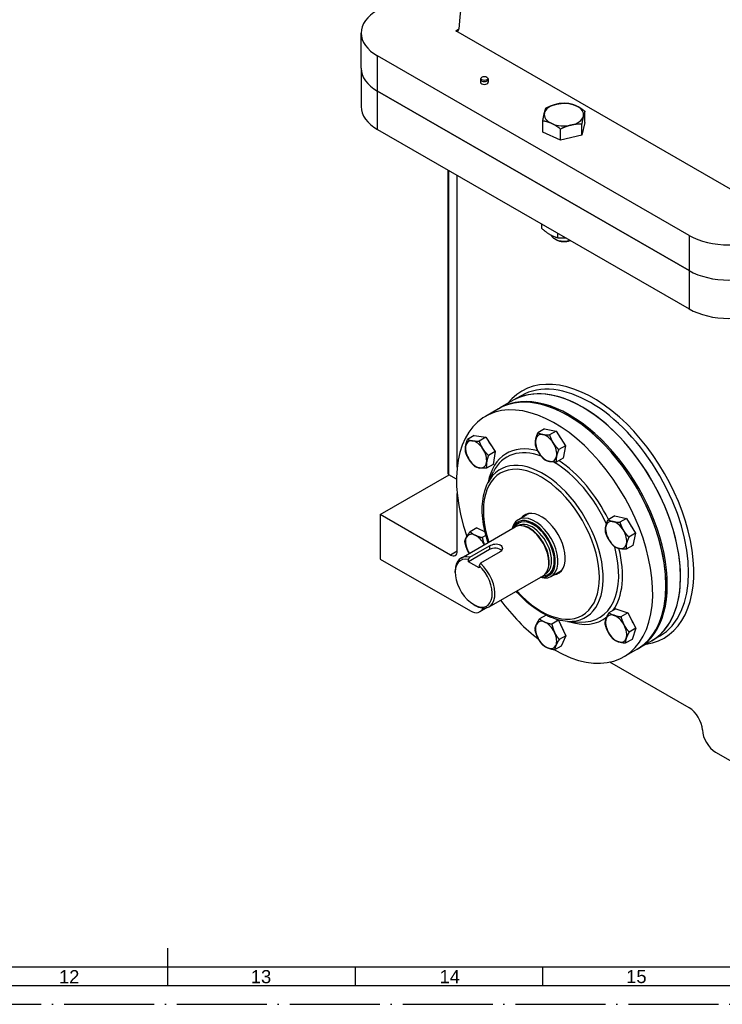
# Model space of a CAD drawing. Header units: millimetres. Extents: x -1 to 1188, y 0 to 841.
# Tile 25 of 32: x 559 to 746, y 0 to 263. Entities that reach past the tile are written whole.
import ezdxf
from ezdxf.enums import TextEntityAlignment as Align

# ---------------------------------------------------------------- set-up
doc = ezdxf.new("R2010")
doc.units = ezdxf.units.MM
doc.linetypes.add('DuongTam', pattern=[30, 24, -3, 0, -3])
for name, color, linetype in [('ChiaMien', 6, 'Continuous'), ('DauXen', 8, 'DuongTam'), ('Lien_Dam', 7, 'Continuous'), ('Lien_Manh', 5, 'Continuous')]:
    doc.layers.add(name, color=color, linetype=linetype)
doc.styles.add('VnArialH', font='VHARIAL.TTF', dxfattribs={"width": 0.8, "oblique": 15, "height": 5})

msp = doc.modelspace()

# ---------------------------------------------------------------- linework, layer by layer
at = {"layer": 'ChiaMien'}
for p, q in [((648, 10), (648, 5)), ((698, 10), (698, 5))]:
    msp.add_line(p, q, dxfattribs=at)
at = {"layer": 'DauXen'}
msp.add_line((-1.5, 0), (1187.5, 0), dxfattribs=at)
at = {"layer": 'Lien_Dam'}
for p, q in [((675.62915, 260.04872), (674.86028, 259.60596)), ((649.61977, 249.60059), (649.61977, 259.00239)), ((748.75294, 217.05401), (674.86028, 259.60596)), ((737.09821, 205.04895), (654.01316, 252.89445)), ((654.01316, 243.49266), (654.01316, 252.89445)), ((649.61977, 249.60059), (649.61977, 239.38126)), ((681.5688, 246.98816), (681.48592, 246.73981)), ((683.36709, 246.98816), (683.44997, 246.73981)), ((681.46795, 246.63112), (681.46795, 245.86672)), ((683.46795, 246.63112), (683.46795, 245.86672)), ((654.01316, 243.49266), (737.09821, 195.64716)), ((654.01316, 233.27332), (654.01316, 243.49266)), ((737.09821, 195.64716), (654.01316, 243.49266)), ((709.3121, 235.18927), (709.3121, 238.15785)), ((698.0502, 232.60303), (698.0502, 235.57162)), ((709.3121, 235.18927), (708.44131, 231.73449)), ((708.44131, 231.73449), (708.44131, 234.70308)), ((654.01316, 233.27332), (737.09821, 185.42782)), ((702.81036, 230.44138), (698.0502, 232.60303)), ((702.81036, 230.44138), (702.81036, 233.40996)), ((708.44131, 231.73449), (702.81036, 230.44138)), ((672.73423, 222.49257), (672.73423, 141.60637)), ((673.02712, 141.19917), (673.02712, 222.32391)), ((675.22637, 143.19672), (675.22637, 221.05745)), ((697.82553, 206.8891), (697.82553, 208.04345)), ((702.11214, 204.42061), (702.11214, 205.57496)), ((737.09821, 205.04895), (737.09821, 195.64716)), ((701.63204, 203.86594), (701.19656, 204.11869)), ((737.09821, 195.64716), (737.09821, 185.42782)), ((690.17297, 161.06096), (686.63744, 159.02498)), ((692.29429, 162.28255), (690.17297, 161.06096)), ((686.28388, 158.82139), (682.74835, 156.78541)), ((686.28388, 158.82139), (686.63744, 159.02498)), ((698.55168, 153.44363), (696.75369, 152.40824)), ((698.55168, 153.44363), (701.64763, 152.86329)), ((701.64763, 152.86329), (699.84965, 151.8279)), ((701.64763, 152.86329), (704.09633, 148.95449)), ((679.79498, 151.66935), (677.997, 150.63396)), ((679.79498, 151.66935), (682.84975, 151.24614)), ((682.84975, 151.24614), (681.05176, 150.21075)), ((682.84975, 151.24614), (685.37778, 147.39961)), ((685.37778, 147.39961), (683.5798, 146.36422)), ((685.37778, 147.39961), (684.85105, 143.97628)), ((704.09633, 148.95449), (702.29835, 147.9191)), ((704.09633, 148.95449), (703.44907, 145.62603)), ((703.44907, 145.62603), (701.65109, 144.59064)), ((684.85105, 143.97628), (683.05306, 142.94089)), ((683.39685, 139.04113), (684.89637, 142.00594)), ((654.72027, 130.60173), (673.07507, 141.17156)), ((675.05046, 140.03401), (673.02712, 141.19917)), ((675.22637, 120.83692), (675.22637, 136.17581)), ((673.4586, 119.81104), (654.72027, 130.60173)), ((654.72027, 130.60173), (654.72027, 118.7473)), ((691.54271, 129.25046), (693.84081, 130.57384)), ((717.28098, 130.25699), (715.483, 129.2216)), ((717.28098, 130.25699), (720.40073, 129.57772)), ((720.40073, 129.57772), (718.60275, 128.54232)), ((720.40073, 129.57772), (722.79748, 125.63239)), ((676.2566, 119.00533), (690.6639, 127.30194)), ((680.45935, 127.06179), (678.66137, 126.0264)), ((680.45935, 127.06179), (682.6464, 126.01442)), ((691.52177, 127.65171), (691.40939, 127.58699)), ((694.46362, 126.90114), (694.42715, 126.92231)), ((682.89383, 125.03095), (681.91593, 124.46781)), ((722.79748, 125.63239), (720.9995, 124.597)), ((722.79748, 125.63239), (722.07449, 122.36633)), ((675.22635, 120.82903), (673.4586, 119.81104)), ((683.88843, 121.27959), (678.23157, 118.02203)), ((678.58513, 119.22991), (683.88843, 122.28388)), ((683.88843, 122.28388), (683.88843, 121.27959)), ((722.07449, 122.36633), (720.2765, 121.33094)), ((654.72027, 118.7473), (678.7619, 104.90264)), ((678.23157, 118.02203), (678.23157, 118.60102)), ((686.71685, 120.6551), (681.41355, 117.60113)), ((674.69604, 115.15272), (674.69604, 115.55992)), ((681.06, 116.39324), (678.23157, 118.02203)), ((681.06, 116.97223), (681.06, 116.39324)), ((699.70994, 117.79076), (699.70994, 117.74859)), ((683.74208, 106.00657), (698.14938, 114.30319)), ((698.8825, 114.8696), (698.77011, 114.80489)), ((700.27577, 114.08525), (702.57387, 115.40863)), ((679.62664, 106.59059), (679.97883, 106.3862)), ((683.19095, 105.77111), (681.25706, 104.65746)), ((717.50591, 105.44735), (715.70793, 104.41196)), ((717.50591, 105.44735), (720.70426, 104.37005)), ((698.94589, 103.76611), (697.2175, 102.7708)), ((702.25408, 102.42929), (700.45609, 101.3939)), ((701.71824, 102.65711), (702.25408, 102.42929)), ((702.25408, 102.42929), (704.23896, 98.28756)), ((720.70426, 104.37005), (718.90628, 103.33466)), ((720.70426, 104.37005), (722.87608, 100.29918)), ((704.65511, 102.12558), (707.97204, 101.93438)), ((722.87608, 100.29918), (721.0781, 99.26379)), ((722.87608, 100.29918), (721.84956, 97.3056)), ((704.23896, 98.28756), (702.44098, 97.25217)), ((704.23896, 98.28756), (702.98526, 95.52272)), ((721.84956, 97.3056), (720.05157, 96.27021)), ((729.22268, 98.15538), (727.10136, 96.93379)), ((702.98526, 95.52272), (701.18728, 94.48733)), ((723.21227, 94.69421), (719.67673, 92.65823)), ((723.21227, 94.69421), (723.56582, 94.89781)), ((727.10136, 96.93379), (723.56582, 94.89781)), ((737.09821, 79.07569), (715.96606, 91.24489)), ((744.16043, 67.24213), (768.21091, 53.39238)), ((598, 15), (598, 5)), ((18.5, 10), (1177.5, 10))]:
    msp.add_line(p, q, dxfattribs=at)
for centre, major_axis, ratio, start_param, end_param in [((772.34896, 305.52977), (68.54311, 119.02704), 0.578093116, 1.381677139, 2.263127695), ((664.61977, 259.00239), (-15, 0), 0.575861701, 5.497787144, 7.068583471), ((664.61977, 249.60059), (-15, 0), 0.575861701, 0, 0.785398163), ((664.61977, 249.60059), (-15, 0), 0.575861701, 0, 0.785398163), ((682.46795, 246.63112), (-1, 0), 0.575861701, 6.093309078, 9.61465419), ((682.46795, 245.86672), (1, 0), 0.575861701, 3.141592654, 6.283185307), ((664.61977, 239.38126), (-15, 0), 0.575861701, 0, 0.785398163), ((703.68115, 237.24809), (-5.25, 0), 0.575861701, 5.091846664, 6.139044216), ((703.68115, 237.24809), (-5.25, 0), 0.575861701, 4.044649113, 5.091846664), ((703.68115, 237.24809), (5.25, 0), 0.575861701, 6.139044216, 7.186241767), ((703.68115, 237.24809), (-5.25, 0), 0.575861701, 6.139044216, 7.186241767), ((703.68115, 237.24809), (5.25, 0), 0.575861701, 5.091846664, 6.139044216), ((703.68115, 237.24809), (5.25, 0), 0.575861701, 4.044649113, 5.091846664), ((703.68115, 205.53826), (-3.5, 0), 0.575861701, 0.213557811, 2.047188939), ((747.70481, 211.15689), (-15, 0), 0.575861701, 0.785398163, 2.35619449), ((703.68115, 205.03669), (2.88655, 0), 0.575861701, 3.9230574, 5.341774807), ((747.70481, 201.7551), (-15, 0), 0.575861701, 0.785398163, 2.35619449), ((747.70481, 201.7551), (15, 0), 0.575861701, 3.926990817, 5.497787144), ((747.70481, 191.53576), (15, 0), 0.575861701, 3.926990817, 5.497787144), ((710.75848, 130.21896), (-18.46419, 32.06359), 0.578093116, 3.141592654, 6.283185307), ((711.46559, 130.62616), (18.96322, -32.93017), 0.578093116, 6.053263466, 9.654699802), ((708.63716, 128.99738), (-18.46419, 32.06359), 0.578093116, 3.141592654, 6.283185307), ((708.63716, 128.99738), (18.46419, -32.06359), 0.578093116, 0, 3.141592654), ((704.74808, 126.7578), (18.46419, -32.06359), 0.578093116, 0, 3.141592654), ((705.10163, 126.9614), (18.46419, -32.06359), 0.578093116, 0, 3.141592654), ((705.10163, 126.9614), (18.46419, -32.06359), 0.578093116, 0, 3.141592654), ((701.21254, 124.72182), (-18.46419, 32.06359), 0.578093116, 2.357143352, 7.532655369), ((704.74808, 126.7578), (-18.46419, 32.06359), 0.578093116, 3.141592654, 6.283185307), ((680.27241, 146.64194), (-1.99613, 3.46633), 0.578093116, 5.861333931, 6.908531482), ((680.27241, 146.64194), (-1.99613, 3.46633), 0.578093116, 4.81413638, 5.861333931), ((682.53518, 147.94499), (1.82521, -3.16953), 0.578093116, 1.464554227, 1.880533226), ((698.94977, 148.35396), (1.99613, -3.46633), 0.578093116, 3.729421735, 4.776619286), ((698.94977, 148.35396), (-1.99613, 3.46633), 0.578093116, 5.823816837, 6.871014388), ((698.94977, 148.35396), (-1.99613, 3.46633), 0.578093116, 4.776619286, 5.823816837), ((698.94977, 148.35396), (-1.99613, 3.46633), 0.578093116, 3.729421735, 4.776619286), ((701.21254, 149.65701), (1.82521, -3.16953), 0.578093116, 1.425300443, 1.844752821), ((680.27241, 146.64194), (1.99613, -3.46633), 0.578093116, 3.766938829, 4.81413638), ((680.27241, 146.64194), (-1.99613, 3.46633), 0.578093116, 3.766938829, 4.81413638), ((701.21254, 124.72182), (-12.78422, 22.20016), 0.578093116, 5.749963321, 6.865385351), ((700.82166, 124.49673), (-12.33788, 21.42507), 0.578093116, 5.683900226, 6.645282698), ((680.27241, 146.64194), (1.99613, -3.46633), 0.578093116, 4.81413638, 5.861333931), ((680.27241, 146.64194), (1.99613, -3.46633), 0.578093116, 5.861333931, 6.908531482), ((698.06789, 122.91093), (11.36615, -19.73765), 0.578093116, 5.921087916, 9.786875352), ((698.94977, 148.35396), (1.99613, -3.46633), 0.578093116, 4.776619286, 5.823816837), ((698.94977, 148.35396), (1.99613, -3.46633), 0.578093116, 5.823816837, 6.871014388), ((700.82166, 124.49673), (12.33788, -21.42507), 0.578093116, 1.40833504, 2.348290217), ((701.21254, 124.72182), (-12.78422, 22.20016), 0.578093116, 4.586284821, 5.437958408), ((697.67701, 122.68584), (-10.91981, 18.96255), 0.578093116, 1.920636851, 7.50414111), ((673.73423, 141.60637), (-1, 0), 0.575861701, 0, 0.785398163), ((697.67701, 122.68584), (-4.49129, 7.79925), 0.578093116, 2.905341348, 6.519436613), ((695.90924, 121.66785), (4.36653, -7.58261), 0.578093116, 5.742085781, 9.965877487), ((695.55569, 121.46426), (-4.11702, 7.14931), 0.578093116, 2.711892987, 6.712884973), ((695.55569, 121.46426), (3.92988, -6.82434), 0.578093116, 5.973340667, 9.734622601), ((698.20734, 122.99124), (-4.49129, 7.79925), 0.578093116, 0.058845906, 0.236251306), ((698.20734, 122.99124), (-4.49129, 7.79925), 0.578093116, 0.058845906, 0.236251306), ((698.20734, 122.99124), (-4.36653, 7.58261), 0.578093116, 6.103175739, 6.283185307), ((717.62712, 125.13079), (-1.99613, 3.46633), 0.578093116, 5.800098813, 6.847296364), ((717.62712, 125.13079), (-1.99613, 3.46633), 0.578093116, 4.752901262, 5.800098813), ((694.40664, 120.80256), (3.74274, -6.49938), 0.578093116, 0, 3.141592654), ((695.20213, 121.26066), (3.68036, -6.39105), 0.578093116, 0, 3.141592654), ((694.56825, 120.89563), (3.68036, -6.39105), 0.578093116, 0.377813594, 2.76377906), ((694.44325, 120.82365), (-3.7169, 6.45451), 0.578093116, 3.928924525, 5.495853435), ((717.62712, 125.13079), (1.99613, -3.46633), 0.578093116, 3.705703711, 4.752901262), ((717.62712, 125.13079), (-1.99613, 3.46633), 0.578093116, 3.705703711, 4.752901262), ((719.8899, 126.43384), (1.82521, -3.16953), 0.578093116, 1.400893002, 1.821724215), ((680.27241, 121.70676), (-1.99613, 3.46633), 0.578093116, 0.347404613, 1.394602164), ((680.27241, 121.70676), (-1.99613, 3.46633), 0.578093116, 5.583392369, 6.63058992), ((680.27241, 121.70676), (-1.99613, 3.46633), 0.578093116, 4.628039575, 5.583392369), ((717.62712, 125.13079), (1.99613, -3.46633), 0.578093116, 4.752901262, 5.800098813), ((673.4586, 121.85491), (1.24758, -2.16646), 0.578093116, 5.499720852, 7.070517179), ((680.27241, 121.70676), (1.99613, -3.46633), 0.578093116, 4.536194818, 4.796738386), ((685.30264, 120.4652), (2, 0), 0.575861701, 0.462160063, 2.35619449), ((700.82166, 124.49673), (12.33788, -21.42507), 0.578093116, 5.921087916, 7.420095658), ((701.21254, 124.72182), (12.78422, -22.20016), 0.578093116, 0.24806404, 1.113263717), ((717.62712, 125.13079), (1.99613, -3.46633), 0.578093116, 5.800098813, 6.847296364), ((679.64579, 112.30235), (3.49323, -6.06608), 0.578093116, 2.6478799, 8.351561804), ((679.99934, 112.50595), (-3.74274, 6.49938), 0.578093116, 5.769653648, 7.070517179), ((679.99934, 112.50595), (3.74274, -6.49938), 0.578093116, 5.495853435, 8.37138071), ((698.20734, 122.99124), (4.36653, -7.58261), 0.578093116, 0, 0.180009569), ((698.20734, 122.99124), (4.49129, -7.79925), 0.578093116, 6.046934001, 6.224339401), ((698.20734, 122.99124), (4.49129, -7.79925), 0.578093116, 6.046934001, 6.224339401), ((701.21254, 124.72182), (-18.46419, 32.06359), 0.578093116, 1.774913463, 2.193851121), ((678.7619, 108.99038), (2.49516, -4.33292), 0.578093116, 5.499720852, 6.717852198), ((701.21254, 124.72182), (12.78422, -22.20016), 0.578093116, 5.700985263, 6.378544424), ((717.62712, 100.1956), (1.99613, -3.46633), 0.578093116, 3.60919631, 4.656393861), ((717.62712, 100.1956), (-1.99613, 3.46633), 0.578093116, 5.703591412, 6.750788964), ((717.62712, 100.1956), (-1.99613, 3.46633), 0.578093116, 4.656393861, 5.703591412), ((719.8899, 101.49865), (1.82521, -3.16953), 0.578093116, 1.304800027, 1.724802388), ((698.94977, 98.48359), (1.99613, -3.46633), 0.578093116, 3.534944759, 4.582142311), ((698.94977, 98.48359), (-1.99613, 3.46633), 0.578093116, 5.629339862, 6.676537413), ((698.94977, 98.48359), (-1.99613, 3.46633), 0.578093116, 4.582142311, 5.629339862), ((701.21254, 99.78663), (1.82521, -3.16953), 0.578093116, 1.234417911, 1.646681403), ((717.62712, 100.1956), (-1.99613, 3.46633), 0.578093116, 3.60919631, 4.656393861), ((698.94977, 98.48359), (1.99613, -3.46633), 0.578093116, 4.582142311, 5.629339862), ((698.94977, 98.48359), (-1.99613, 3.46633), 0.578093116, 3.534944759, 4.582142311), ((717.62712, 100.1956), (1.99613, -3.46633), 0.578093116, 4.656393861, 5.703591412), ((717.62712, 100.1956), (1.99613, -3.46633), 0.578093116, 5.703591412, 6.750788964), ((698.94977, 98.48359), (1.99613, -3.46633), 0.578093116, 5.629339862, 6.676537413), ((737.09821, 74.98796), (-2.49516, 4.33292), 0.578093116, 3.978945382, 5.499720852), ((744.16043, 71.32987), (-2.49516, 4.33292), 0.578093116, 0.837352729, 2.358128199)]:
    msp.add_ellipse(centre, major_axis=major_axis, ratio=ratio, start_param=start_param, end_param=end_param, dxfattribs=at)
msp.add_ellipse((682.46795, 246.88865), major_axis=(0.9156, 0), ratio=0.575861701, dxfattribs=at)
for points, knots in [([(674.86028, 259.60596), (674.94904, 259.55485), (675.04519, 259.5217), (675.22537, 259.50828), (675.30941, 259.52802), (675.44589, 259.60695), (675.50733, 259.6716), (675.59503, 259.84048), (675.62129, 259.9447), (675.6294, 260.05203)], [0.6039575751, 0.6039575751, 0.6039575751, 0.6039575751, 0.6792768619, 0.6792768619, 0.7545961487, 0.7545961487, 0.8302446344, 0.8302446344, 0.9058931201, 0.9058931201, 0.9058931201, 0.9058931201]), ([(683.45818, 123.15244), (683.29638, 123.63954), (683.14657, 124.12666), (682.37754, 126.84618), (682.00905, 129.05511), (681.84727, 133.21931), (682.05522, 135.17403), (682.78223, 137.66189), (683.06115, 138.37739), (683.39685, 139.04113)], [7.4106254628, 7.4106254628, 7.4106254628, 7.4106254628, 7.4816499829, 7.4816499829, 7.8080670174, 7.8080670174, 8.1355013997, 8.1355013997, 8.2792161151, 8.2792161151, 8.2792161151, 8.2792161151]), ([(683.88843, 122.28388), (684.06695, 122.38668), (684.2926, 122.48727), (684.78534, 122.64698), (685.05247, 122.70548), (685.55277, 122.76102), (685.81992, 122.76175), (686.31271, 122.6859), (686.53836, 122.6087), (686.71685, 122.50591)], [0, 0, 0, 0, 0.151481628, 0.151481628, 0.3029632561, 0.3029632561, 0.4544172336, 0.4544172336, 0.6058712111, 0.6058712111, 0.6058712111, 0.6058712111]), ([(686.71685, 122.50591), (686.89534, 122.40313), (687.0493, 122.26172), (687.25289, 121.93656), (687.30264, 121.75333), (687.30264, 121.40969), (687.25289, 121.22601), (687.04932, 120.89979), (686.89538, 120.7579), (686.71685, 120.6551)], [0.6058712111, 0.6058712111, 0.6058712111, 0.6058712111, 0.7573251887, 0.7573251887, 0.9087791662, 0.9087791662, 1.0602607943, 1.0602607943, 1.2117424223, 1.2117424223, 1.2117424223, 1.2117424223]), ([(704.65511, 102.12558), (703.02894, 102.21932), (701.32598, 102.67385), (697.84786, 104.24627), (696.0711, 105.38933), (693.18182, 107.80006), (692.03183, 108.92362), (690.94366, 110.15369)], [5.8618182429, 5.8618182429, 5.8618182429, 5.8618182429, 6.1765384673, 6.1765384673, 6.503153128, 6.503153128, 6.7304088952, 6.7304088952, 6.7304088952, 6.7304088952])]:
    msp.add_open_spline(points, degree=3, knots=knots, dxfattribs=at)
for points, weights in [([(698.48559, 237.68236), (698.68766, 238.48405), (698.92099, 239.02639)], [1, 1.0379548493, 1]), ([(698.92099, 239.02639), (700.42979, 239.75624), (701.73646, 240.05631)], [1, 1.0379548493, 1]), ([(701.73646, 240.05631), (703.04313, 240.35638), (704.55193, 240.31951)], [1, 1.0379548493, 1]), ([(704.55193, 240.31951), (705.82742, 240.12365), (706.93202, 239.62204)], [1, 1.0379548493, 1]), ([(706.93202, 239.62204), (708.03662, 239.12042), (709.3121, 238.15785)], [1, 1.0379548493, 1]), ([(698.0502, 235.57162), (698.28353, 236.88068), (698.48559, 237.68236)], [1, 1.0379548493, 1]), ([(708.8767, 236.81382), (708.67464, 236.01214), (708.44131, 234.70308)], [1, 1.0379548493, 1]), ([(709.3121, 238.15785), (709.07877, 237.6155), (708.8767, 236.81382)], [1, 1.0379548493, 1]), ([(700.43028, 234.87415), (699.32568, 235.37576), (698.0502, 235.57162)], [1, 1.0379548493, 1]), ([(702.81036, 233.40996), (701.53488, 234.37253), (700.43028, 234.87415)], [1, 1.0379548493, 1]), ([(705.62584, 234.43988), (704.31917, 234.13981), (702.81036, 233.40996)], [1, 1.0379548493, 1]), ([(708.44131, 234.70308), (706.9325, 234.73995), (705.62584, 234.43988)], [1, 1.0379548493, 1]), ([(697.82553, 206.8891), (699.96884, 204.9395), (702.11214, 204.42061)], [1, 1.15470053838, 1]), ([(702.11214, 204.42061), (703.20662, 204.32207), (704.16836, 204.39086)], [1, 1.05272297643, 1.06950926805]), ([(696.17744, 150.59853), (696.32764, 151.3709), (696.75369, 152.40824)], [1, 1.0379548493, 1]), ([(696.75369, 152.40824), (697.33063, 152.10726), (698.04905, 151.97259)], [1, 1.0379548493, 1]), ([(677.48101, 148.77681), (677.60323, 149.5712), (677.997, 150.63396)], [1, 1.0379548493, 1]), ([(677.997, 150.63396), (678.56289, 150.37508), (679.27176, 150.27688)], [1, 1.0379548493, 1]), ([(679.27176, 150.27688), (679.98062, 150.17867), (681.05176, 150.21075)], [1, 1.0379548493, 1]), ([(681.05176, 150.21075), (681.47652, 149.0346), (682.06316, 148.14201)], [1, 1.0379548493, 1]), ([(696.10643, 149.07978), (696.02724, 149.82616), (696.17744, 150.59853)], [1, 1.0379548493, 1]), ([(698.04905, 151.97259), (698.76747, 151.83792), (699.84965, 151.8279)], [1, 1.0379548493, 1]), ([(699.84965, 151.8279), (700.25315, 150.63506), (700.82137, 149.72802)], [1, 1.0379548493, 1]), ([(700.82137, 149.72802), (701.38959, 148.82098), (702.29835, 147.9191)], [1, 1.0379548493, 1]), ([(677.47026, 147.21063), (677.35878, 147.98243), (677.48101, 148.77681)], [1, 1.0379548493, 1]), ([(678.48166, 145.14188), (677.89502, 146.03447), (677.47026, 147.21063)], [1, 1.0379548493, 1]), ([(682.06316, 148.14201), (682.64979, 147.24941), (683.5798, 146.36422)], [1, 1.0379548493, 1]), ([(697.07816, 146.9799), (696.50994, 147.88694), (696.10643, 149.07978)], [1, 1.0379548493, 1]), ([(702.29835, 147.9191), (701.87229, 146.88176), (701.72209, 146.10939)], [1, 1.0379548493, 1]), ([(679.9983, 143.36409), (679.06829, 144.24929), (678.48166, 145.14188)], [1, 1.0379548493, 1]), ([(683.06381, 144.50707), (682.94158, 143.71269), (683.05306, 142.94089)], [1, 1.0379548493, 1]), ([(683.5798, 146.36422), (683.18603, 145.30146), (683.06381, 144.50707)], [1, 1.0379548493, 1]), ([(698.55513, 145.17098), (697.64638, 146.07286), (697.07816, 146.9799)], [1, 1.0379548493, 1]), ([(699.85048, 144.73533), (699.13206, 144.87), (698.55513, 145.17098)], [1, 1.0379548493, 1]), ([(701.65109, 144.59064), (700.5689, 144.60067), (699.85048, 144.73533)], [1, 1.0379548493, 1]), ([(701.72209, 146.10939), (701.57189, 145.33702), (701.65109, 144.59064)], [1, 1.0379548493, 1]), ([(681.27306, 143.00701), (680.5642, 143.10522), (679.9983, 143.36409)], [1, 1.0379548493, 1]), ([(683.05306, 142.94089), (681.98192, 142.90881), (681.27306, 143.00701)], [1, 1.0379548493, 1]), ([(714.86887, 127.44309), (715.03664, 128.20098), (715.483, 129.2216)], [1, 1.0379548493, 1]), ([(715.483, 129.2216), (716.06631, 128.89411), (716.79025, 128.73648)], [1, 1.0379548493, 1]), ([(716.79025, 128.73648), (717.51419, 128.57886), (718.60275, 128.54232)], [1, 1.0379548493, 1]), ([(714.76, 125.95554), (714.7011, 126.6852), (714.86887, 127.44309)], [1, 1.0379548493, 1]), ([(718.60275, 128.54232), (718.99233, 127.3397), (719.5485, 126.42418)], [1, 1.0379548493, 1]), ([(719.5485, 126.42418), (720.10467, 125.50867), (720.9995, 124.597)], [1, 1.0379548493, 1]), ([(677.27047, 123.41083), (677.39054, 123.96619), (677.71329, 124.57314)], [1, 1.0379548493, 1]), ([(677.94968, 121.17827), (677.51721, 122.14689), (677.27047, 123.41083)], [1, 1.0379548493, 1]), ([(677.71329, 124.57314), (678.03605, 125.18008), (678.66137, 126.0264)], [1, 1.0379548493, 1]), ([(678.66137, 126.0264), (679.2808, 125.4633), (680.03602, 125.10163)], [1, 1.0379548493, 1]), ([(680.03602, 125.10163), (680.79125, 124.73996), (681.91593, 124.46781)], [1, 1.0379548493, 1]), ([(681.91593, 124.46781), (682.12274, 123.40839), (682.45286, 122.57352)], [1, 1.03161897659, 1.01055642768]), ([(715.70575, 123.8374), (715.14958, 124.75292), (714.76, 125.95554)], [1, 1.0379548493, 1]), ([(717.15675, 122.01021), (716.26192, 122.92188), (715.70575, 123.8374)], [1, 1.0379548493, 1]), ([(720.9995, 124.597), (720.55315, 123.57638), (720.38538, 122.81849)], [1, 1.0379548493, 1]), ([(678.43093, 120.25744), (678.15884, 120.70979), (677.94968, 121.17827)], [1.01892749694, 1.01800402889, 1]), ([(718.464, 121.5251), (717.74006, 121.68273), (717.15675, 122.01021)], [1, 1.0379548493, 1]), ([(720.2765, 121.33094), (719.18794, 121.36748), (718.464, 121.5251)], [1, 1.0379548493, 1]), ([(720.38538, 122.81849), (720.2176, 122.0606), (720.2765, 121.33094)], [1, 1.0379548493, 1]), ([(678.23157, 118.60102), (678.40175, 118.90433), (678.58513, 119.22991)], [1, 1.0006441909, 1]), ([(681.41355, 117.60113), (681.23018, 117.27555), (681.06, 116.97223)], [1, 1.0006441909, 1]), ([(696.33803, 101.2429), (696.62895, 101.88448), (697.2175, 102.7708)], [1, 1.0379548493, 1]), ([(697.2175, 102.7708), (697.83266, 102.25638), (698.58417, 101.93687)], [1, 1.0379548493, 1]), ([(714.6814, 101.41838), (714.70383, 102.07503), (714.94204, 102.76969)], [1, 1.0379548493, 1]), ([(714.94204, 102.76969), (715.18025, 103.46435), (715.70793, 104.41196)], [1, 1.0379548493, 1]), ([(715.70793, 104.41196), (716.3123, 103.97782), (717.05448, 103.72783)], [1, 1.0379548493, 1]), ([(717.05448, 103.72783), (717.79666, 103.47785), (718.90628, 103.33466)], [1, 1.0379548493, 1]), ([(718.90628, 103.33466), (719.23559, 102.0984), (719.73956, 101.15375)], [1, 1.0379548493, 1]), ([(695.9638, 100.00596), (696.0471, 100.60132), (696.33803, 101.2429)], [1, 1.0379548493, 1]), ([(696.70362, 97.78962), (696.24303, 98.75071), (695.9638, 100.00596)], [1, 1.0379548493, 1]), ([(698.58417, 101.93687), (699.33569, 101.61736), (700.45609, 101.3939)], [1, 1.0379548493, 1]), ([(700.45609, 101.3939), (700.73532, 100.13865), (701.19591, 99.17756)], [1, 1.0379548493, 1]), ([(715.51469, 99.23746), (715.01071, 100.18211), (714.6814, 101.41838)], [1, 1.0379548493, 1]), ([(719.73956, 101.15375), (720.24354, 100.2091), (721.0781, 99.26379)], [1, 1.0379548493, 1]), ([(697.94869, 95.86423), (697.16421, 96.82852), (696.70362, 97.78962)], [1, 1.0379548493, 1]), ([(701.19591, 99.17756), (701.6565, 98.21647), (702.44098, 97.25217)], [1, 1.0379548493, 1]), ([(702.44098, 97.25217), (701.85243, 96.36586), (701.5615, 95.72427)], [1, 1.0379548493, 1]), ([(716.85322, 97.3475), (716.01866, 98.29281), (715.51469, 99.23746)], [1, 1.0379548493, 1]), ([(718.19977, 96.66338), (717.45759, 96.91336), (716.85322, 97.3475)], [1, 1.0379548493, 1]), ([(720.31221, 97.62152), (720.074, 96.92686), (720.05157, 96.27021)], [1, 1.0379548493, 1]), ([(721.0781, 99.26379), (720.55042, 98.31618), (720.31221, 97.62152)], [1, 1.0379548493, 1]), ([(699.31536, 95.0303), (698.56384, 95.34981), (697.94869, 95.86423)], [1, 1.0379548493, 1]), ([(701.18728, 94.48733), (700.06687, 94.71079), (699.31536, 95.0303)], [1, 1.0379548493, 1]), ([(701.5615, 95.72427), (701.27058, 95.08269), (701.18728, 94.48733)], [1, 1.0379548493, 1]), ([(720.05157, 96.27021), (718.94195, 96.41339), (718.19977, 96.66338)], [1, 1.0379548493, 1])]:
    msp.add_rational_spline(points, weights, degree=2, dxfattribs=at)
at = {"layer": 'Lien_Manh'}
msp.add_line((13.5, 5), (1182.5, 5), dxfattribs=at)

# ---------------------------------------------------------------- texts
at = {"layer": 'ChiaMien', "style": 'VnArialH'}
for s, p in [('12', (571.75343, 7.38211)), ('13', (622.91913, 7.38211)), ('14', (673.24605, 7.38211)), ('15', (723.01378, 7.38211))]:
    msp.add_text(s, height=3.5, dxfattribs=at).set_placement(p, align=Align.MIDDLE)

doc.saveas('drawing.dxf')
